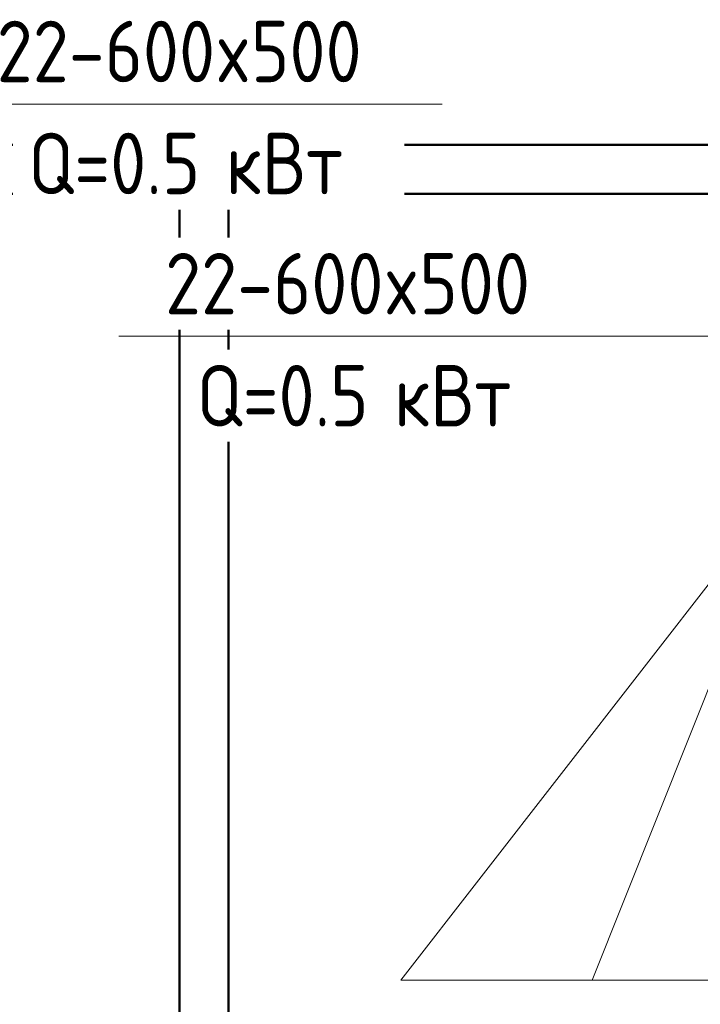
# Model space of a CAD drawing. Header units: millimetres. Extents: x -6579 to 21413, y 4748 to 42777.
# Tile 41 of 79: x 14842 to 16227, y 35726 to 37730. Entities that reach past the tile are written whole.
import ezdxf

# ---------------------------------------------------------------- set-up
doc = ezdxf.new("R2010")
doc.units = ezdxf.units.MM
for name, color, linetype, lineweight in [('A-GENM-____-MCUT', 13, 'Continuous', 50), ('A-GENM-____-OTLN', 13, 'Continuous', 20), ('A-WALL-____-MCUT', 113, 'Continuous', 50), ('A-WALL-____-OTLN', 113, 'Continuous', 20), ('M-EQPM-___-IDEN', 50, 'Continuous', 20)]:
    doc.layers.add(name, color=color, linetype=linetype, lineweight=lineweight)
doc.styles.add('GOST Common_1', font='GOST_Common.ttf', dxfattribs={"width": 0.9, "height": 125})

# ---------------------------------------------------------------- blocks, each defined once
blk = doc.blocks.new('Прямая форма - 83 new-611915-В_Этаж 03_Отопление')
at = {"layer": 'A-GENM-____-MCUT', "lineweight": 9}
for p, q in [((738.3, 950.4), (0, 0)), ((388.7, 0), (768, 950.4)), ((768, 950.4), (738.3, 950.4)), ((0, 0), (388.7, 0))]:
    blk.add_line(p, q, dxfattribs=at)
blk = doc.blocks.new('Прямая форма - SLA - 034-611916-В_Этаж 03_Отопление')
blk.add_blockref('Прямая форма - 83 new-611915-В_Этаж 03_Отопление', (0, 0))
blk = doc.blocks.new('Прямая форма - 83 new-611982-В_Этаж 03_Отопление')
at = {"layer": 'A-GENM-____-OTLN', "lineweight": 9}
for p, q in [((381, 950.4), (381, 0)), ((260.5, 0), (0, 0))]:
    blk.add_line(p, q, dxfattribs=at)
blk = doc.blocks.new('Прямая форма - SLA - 035-611983-В_Этаж 03_Отопление')
blk.add_blockref('Прямая форма - 83 new-611982-В_Этаж 03_Отопление', (0, 0))
blk = doc.blocks.new('Прямая форма - 83 new-611985-В_Этаж 03_Отопление')
at = {"layer": 'A-WALL-____-MCUT', "color": 9}
for p, q in [((1900, 50), (200, 50)), ((200, 50), (200, -50)), ((1900, -50), (1900, 50)), ((200, -50), (1900, -50))]:
    blk.add_line(p, q, dxfattribs=at)
blk = doc.blocks.new('Прямая форма - SW - 010-611986-В_Этаж 03_Отопление')
blk.add_blockref('Прямая форма - 83 new-611985-В_Этаж 03_Отопление', (0, 0))
blk = doc.blocks.new('Прямая форма - 83 new-613557-В_Этаж 03_Отопление')
at = {"layer": 'A-WALL-____-MCUT', "color": 9}
for p, q in [((0, 100), (0, 0)), ((2100, 100), (0, 100)), ((2100, 0), (2100, 100)), ((0, 0), (2100, 0))]:
    blk.add_line(p, q, dxfattribs=at)
blk = doc.blocks.new('Прямая форма - SW - 010-613558-В_Этаж 03_Отопление')
blk.add_blockref('Прямая форма - 83 new-613557-В_Этаж 03_Отопление', (0, 0))
blk = doc.blocks.new('83 new_ifc_RVT-1-В_Этаж 03_Отопление')
at = {"layer": 'A-GENM-____-OTLN', "color": 253, "lineweight": 20}
for name, p in [('Прямая форма - SLA - 034-611916-В_Этаж 03_Отопление', (25961.1, 35775.8)), ('Прямая форма - SLA - 035-611983-В_Этаж 03_Отопление', (26349.8, 35775.8))]:
    blk.add_blockref(name, p, dxfattribs=at)
at = {"layer": 'A-WALL-____-OTLN', "color": 253, "lineweight": 20}
blk.add_blockref('Прямая форма - SW - 010-613558-В_Этаж 03_Отопление', (24510.3, 37375.8), dxfattribs=at)
at = {"layer": 'A-WALL-____-OTLN', "color": 253, "lineweight": 20, "rotation": 90}
blk.add_blockref('Прямая форма - SW - 010-611986-В_Этаж 03_Отопление', (25560.3, 35475.8), dxfattribs=at)
blk = doc.blocks.new('ADSK_M_Оборудование_Отопительный прибор - ADSK_Марка _ ADSK_Тепловая мощность_20-1650517-В_Этаж 03_Отопление')
at = {"layer": 'M-EQPM-___-IDEN'}
blk.add_line((-10, 0), (10, 0), dxfattribs=at)

msp = doc.modelspace()

# ---------------------------------------------------------------- linework, layer by layer
at = {"layer": 'M-EQPM-___-IDEN'}
msp.add_line((16458.6, 37085.9), (16043.7, 37085.9), dxfattribs=at)

# ---------------------------------------------------------------- block references
at = {"lineweight": 9}
msp.add_blockref('83 new_ifc_RVT-1-В_Этаж 03_Отопление', (-10343.4, 0), dxfattribs=at)
at = {"layer": 'M-EQPM-___-IDEN', "xscale": 49.99999999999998, "yscale": 49.99999999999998, "zscale": 49.99999999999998}
for p in [(15201.2, 37558.4), (15543.7, 37085.9)]:
    msp.add_blockref('ADSK_M_Оборудование_Отопительный прибор - ADSK_Марка _ ADSK_Тепловая мощность_20-1650517-В_Этаж 03_Отопление', p, dxfattribs=at)

# ---------------------------------------------------------------- next in the draw order: texts
at = {"layer": 'M-EQPM-___-IDEN', "lineweight": 9, "char_height": 125, "attachment_point": 1, "style": 'GOST Common_1', "bg_fill": 3, "box_fill_scale": 1.25, "bg_fill_color": 256, "bg_fill_true_color": 13158600, "bg_fill_transparency": 0}
for s, insert, width in [('22-600x500', (14795.3, 37728.1), 974.05), ('Q=0.5 ', (14859.4, 37500.2), 487.025), ('22-600x500', (15137.8, 37255.5), 974.05), ('Q=0.5 ', (15201.9, 37027.6), 487.025)]:
    msp.add_mtext(s, dxfattribs=dict(at, insert=insert, width=width))

# ---------------------------------------------------------------- next in the draw order: texts
at = {"layer": 'M-EQPM-___-IDEN', "lineweight": 9, "char_height": 125, "width": 331.899, "attachment_point": 1, "style": 'GOST Common_1', "bg_fill": 3, "box_fill_scale": 1.25, "bg_fill_color": 256, "bg_fill_true_color": 13158600, "bg_fill_transparency": 0}
for insert in [(15261.3, 37500.2), (15603.8, 37027.6)]:
    msp.add_mtext('кВт', dxfattribs=dict(at, insert=insert))

doc.saveas('drawing.dxf')
